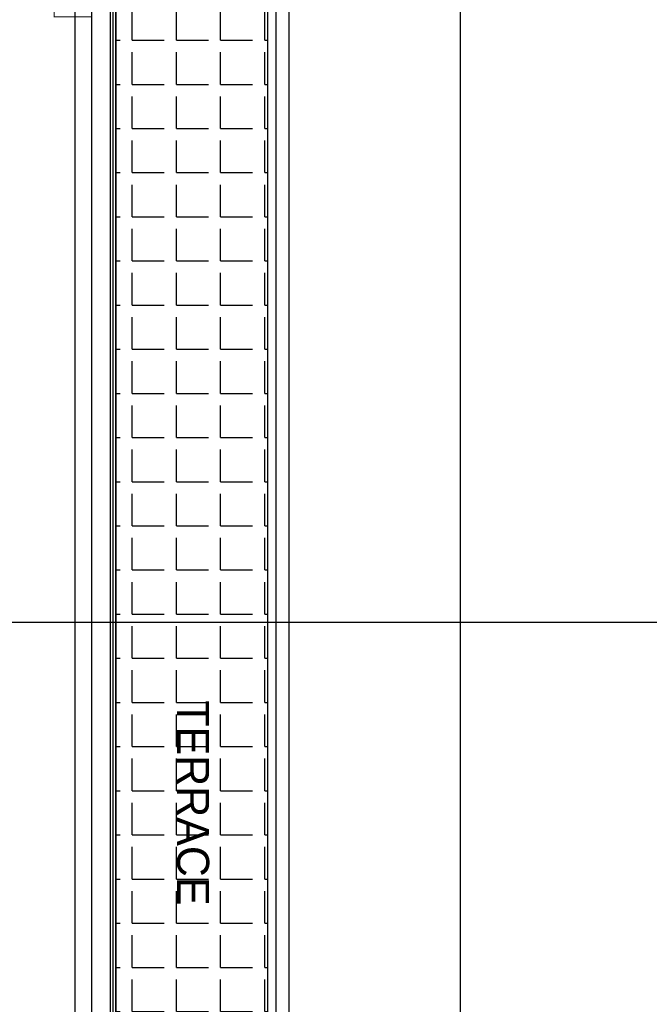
# Model space of a CAD drawing. Header units: millimetres. Extents: x -312551 to 250764, y -35891 to 59426.
# Tile 101 of 256: x -240268 to -234388, y 40443 to 49642. Entities that reach past the tile are written whole.
import ezdxf

# ---------------------------------------------------------------- set-up
doc = ezdxf.new("R2010")
doc.units = ezdxf.units.MM
doc.header["$LTSCALE"] = 2.5

msp = doc.modelspace()

# ---------------------------------------------------------------- hatches: boundary and pattern name
h = msp.add_hatch()
h.set_pattern_fill('ANGLE', color=8, scale=1500, style=0)
h.set_pattern_definition([(0, (-2467130.05, -4242199.36), (0, 412.5), [300, -112.5]), (90, (-2467130.05, -4242199.36), (-412.5, 3e-14), [300, -112.5])])
h.paths.add_polyline_path([(-239370.5, 36505.5), (-237950.5, 36505.5), (-237950.5, 51684.5), (-253775.5, 51684.5), (-253775.5, 50264.5), (-239370.5, 50264.5)])

# ---------------------------------------------------------------- linework, layer by layer
at = {"color": 8}
for p, q in [((-239750.5, -27784), (-239750.5, 58409.3)), ((-237950.5, -27784), (-237950.5, 58409.3)), ((-236150.5, -27784), (-236150.5, 58409.3)), ((-237750.5, 36505.5), (-237750.5, 51884.5)), ((-237875.5, 51759.5), (-237875.5, 36505.5)), ((-237950.5, 36505.5), (-237950.5, 51684.5)), ((-239595.5, 36580.5), (-239595.5, 49964.5)), ((-239420.5, 36580.5), (-239420.5, 50039.5)), ((-239395.5, 36580.5), (-239395.5, 49964.5)), ((-239370.5, 36580.5), (-239370.5, 49964.5)), ((-231058.6, 44009.5), (-311086.5, 44009.5))]:
    msp.add_line(p, q, dxfattribs=at)
msp.add_lwpolyline([(-239370.5, 36505.5), (-237950.5, 36505.5), (-237950.5, 51684.5), (-253775.5, 51684.5), (-253775.5, 50264.5), (-239370.5, 50264.5)], close=True, dxfattribs=at)
at = {"color": 8, "const_width": 10}
msp.add_lwpolyline([(-239595.5, 28038.5), (-240045.5, 28038.5), (-240045.5, 28633.5), (-235780.5, 28633.5), (-235780.5, 36067.8), (-240045.5, 36067.8), (-240045.5, 36657.8), (-239595.5, 36657.8), (-239595.5, 49669.5), (-239945.5, 49669.5), (-239945.5, 50039.5)], dxfattribs=at)

# ---------------------------------------------------------------- texts
at = {"color": 8}
msp.add_text('TERRACE', height=300, rotation=270, dxfattribs=at).set_placement((-238798.2, 43282.7))

doc.saveas('drawing.dxf')
